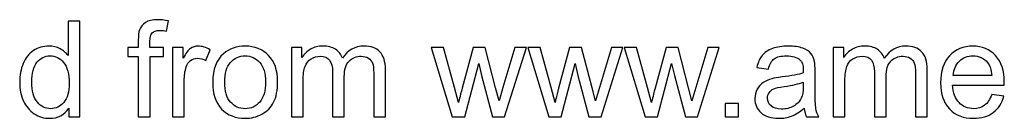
# Model space of a CAD drawing. Extents: x -241 to 224, y -121 to 181.
# Tile 2 of 5: x -45 to 17, y -121 to -115. Entities that reach past the tile are written whole.
import ezdxf

# ---------------------------------------------------------------- set-up
doc = ezdxf.new("R2010")
doc.units = 0
doc.header["$MEASUREMENT"] = 0
doc.layers.add('LAYER_1', color=7, linetype='CONTINUOUS')

msp = doc.modelspace()

# ---------------------------------------------------------------- linework, layer by layer
at = {"layer": 'LAYER_1', "color": 250}
for points, knots in [([(-42.2281, -121.1528), (-42.2281, -121.1528), (-42.2281, -120.5954), (-42.2281, -120.5954), (-42.2281, -120.5954), (-42.506, -121.0286), (-42.9153, -121.2459), (-43.4557, -121.2459), (-43.4557, -121.2459), (-43.8057, -121.2459), (-44.1274, -121.15), (-44.4195, -120.9567), (-44.4195, -120.9567), (-44.713, -120.7647), (-44.9402, -120.4952), (-45.1025, -120.1509), (-45.1025, -120.1509), (-45.2634, -119.8052), (-45.3438, -119.4087), (-45.3438, -118.9599), (-45.3438, -118.9599), (-45.3438, -118.5225), (-45.2704, -118.126), (-45.1251, -117.7689), (-45.1251, -117.7689), (-44.9783, -117.4133), (-44.7596, -117.1396), (-44.4675, -116.9505), (-44.4675, -116.9505), (-44.1768, -116.76), (-43.8494, -116.6654), (-43.4896, -116.6654), (-43.4896, -116.6654), (-43.2243, -116.6654), (-42.9886, -116.7219), (-42.7826, -116.8334), (-42.7826, -116.8334), (-42.5766, -116.9449), (-42.4087, -117.0916), (-42.2789, -117.2708), (-42.2789, -117.2708), (-42.2789, -117.2708), (-42.2789, -115.0906), (-42.2789, -115.0906), (-42.2789, -115.0906), (-42.2789, -115.0906), (-41.5338, -115.0906), (-41.5338, -115.0906), (-41.5338, -115.0906), (-41.5338, -115.0906), (-41.5338, -121.1528), (-41.5338, -121.1528), (-41.5338, -121.1528), (-41.5338, -121.1528), (-42.2281, -121.1528), (-42.2281, -121.1528)], [0, 0, 0, 0, 0.0666667, 0.0666667, 0.0666667, 0.0666667, 0.1333333, 0.1333333, 0.1333333, 0.1333333, 0.2, 0.2, 0.2, 0.2, 0.2666667, 0.2666667, 0.2666667, 0.2666667, 0.3333333, 0.3333333, 0.3333333, 0.3333333, 0.4, 0.4, 0.4, 0.4, 0.4666667, 0.4666667, 0.4666667, 0.4666667, 0.5333333, 0.5333333, 0.5333333, 0.5333333, 0.6, 0.6, 0.6, 0.6, 0.6666667, 0.6666667, 0.6666667, 0.6666667, 0.7333333, 0.7333333, 0.7333333, 0.7333333, 0.8, 0.8, 0.8, 0.8, 0.8666667, 0.8666667, 0.8666667, 0.8666667, 1, 1, 1, 1]), ([(-37.8254, -121.1528), (-37.8254, -121.1528), (-37.8254, -117.3343), (-37.8254, -117.3343), (-37.8254, -117.3343), (-37.8254, -117.3343), (-38.4858, -117.3343), (-38.4858, -117.3343), (-38.4858, -117.3343), (-38.4858, -117.3343), (-38.4858, -116.7586), (-38.4858, -116.7586), (-38.4858, -116.7586), (-38.4858, -116.7586), (-37.8254, -116.7586), (-37.8254, -116.7586), (-37.8254, -116.7586), (-37.8254, -116.7586), (-37.8254, -116.2929), (-37.8254, -116.2929), (-37.8254, -116.2929), (-37.8254, -115.998), (-37.8, -115.7793), (-37.7478, -115.6367), (-37.7478, -115.6367), (-37.6758, -115.4448), (-37.5516, -115.2882), (-37.371, -115.1683), (-37.371, -115.1683), (-37.1918, -115.0483), (-36.9392, -114.989), (-36.6147, -114.989), (-36.6147, -114.989), (-36.4044, -114.989), (-36.173, -115.0144), (-35.919, -115.0638), (-35.919, -115.0638), (-35.919, -115.0638), (-36.0305, -115.7158), (-36.0305, -115.7158), (-36.0305, -115.7158), (-36.1857, -115.689), (-36.331, -115.6748), (-36.4693, -115.6748), (-36.4693, -115.6748), (-36.6951, -115.6748), (-36.8545, -115.7228), (-36.9491, -115.8188), (-36.9491, -115.8188), (-37.0422, -115.9147), (-37.0888, -116.0939), (-37.0888, -116.3564), (-37.0888, -116.3564), (-37.0888, -116.3564), (-37.0888, -116.7586), (-37.0888, -116.7586), (-37.0888, -116.7586), (-37.0888, -116.7586), (-36.2337, -116.7586), (-36.2337, -116.7586), (-36.2337, -116.7586), (-36.2337, -116.7586), (-36.2337, -117.3343), (-36.2337, -117.3343), (-36.2337, -117.3343), (-36.2337, -117.3343), (-37.0803, -117.3343), (-37.0803, -117.3343), (-37.0803, -117.3343), (-37.0803, -117.3343), (-37.0803, -121.1528), (-37.0803, -121.1528), (-37.0803, -121.1528), (-37.0803, -121.1528), (-37.8254, -121.1528), (-37.8254, -121.1528)], [0, 0, 0, 0, 0.05, 0.05, 0.05, 0.05, 0.1, 0.1, 0.1, 0.1, 0.15, 0.15, 0.15, 0.15, 0.2, 0.2, 0.2, 0.2, 0.25, 0.25, 0.25, 0.25, 0.3, 0.3, 0.3, 0.3, 0.35, 0.35, 0.35, 0.35, 0.4, 0.4, 0.4, 0.4, 0.45, 0.45, 0.45, 0.45, 0.5, 0.5, 0.5, 0.5, 0.55, 0.55, 0.55, 0.55, 0.6, 0.6, 0.6, 0.6, 0.65, 0.65, 0.65, 0.65, 0.7, 0.7, 0.7, 0.7, 0.75, 0.75, 0.75, 0.75, 0.8, 0.8, 0.8, 0.8, 0.85, 0.85, 0.85, 0.85, 0.9, 0.9, 0.9, 0.9, 1, 1, 1, 1]), ([(-35.6594, -121.1528), (-35.6594, -121.1528), (-35.6594, -116.7586), (-35.6594, -116.7586), (-35.6594, -116.7586), (-35.6594, -116.7586), (-34.9905, -116.7586), (-34.9905, -116.7586), (-34.9905, -116.7586), (-34.9905, -116.7586), (-34.9905, -117.4317), (-34.9905, -117.4317), (-34.9905, -117.4317), (-34.8198, -117.1198), (-34.6617, -116.9138), (-34.5164, -116.815), (-34.5164, -116.815), (-34.371, -116.7148), (-34.2116, -116.6654), (-34.038, -116.6654), (-34.038, -116.6654), (-33.7868, -116.6654), (-33.5314, -116.7445), (-33.2718, -116.9011), (-33.2718, -116.9011), (-33.2718, -116.9011), (-33.537, -117.5883), (-33.537, -117.5883), (-33.537, -117.5883), (-33.7177, -117.4867), (-33.8983, -117.4359), (-34.0789, -117.4359), (-34.0789, -117.4359), (-34.2412, -117.4359), (-34.3865, -117.4853), (-34.5149, -117.5827), (-34.5149, -117.5827), (-34.6434, -117.68), (-34.7351, -117.8155), (-34.7901, -117.9891), (-34.7901, -117.9891), (-34.8734, -118.253), (-34.9143, -118.5422), (-34.9143, -118.8569), (-34.9143, -118.8569), (-34.9143, -118.8569), (-34.9143, -121.1528), (-34.9143, -121.1528), (-34.9143, -121.1528), (-34.9143, -121.1528), (-35.6594, -121.1528), (-35.6594, -121.1528)], [0, 0, 0, 0, 0.0714286, 0.0714286, 0.0714286, 0.0714286, 0.1428571, 0.1428571, 0.1428571, 0.1428571, 0.2142857, 0.2142857, 0.2142857, 0.2142857, 0.2857143, 0.2857143, 0.2857143, 0.2857143, 0.3571429, 0.3571429, 0.3571429, 0.3571429, 0.4285714, 0.4285714, 0.4285714, 0.4285714, 0.5, 0.5, 0.5, 0.5, 0.5714286, 0.5714286, 0.5714286, 0.5714286, 0.6428571, 0.6428571, 0.6428571, 0.6428571, 0.7142857, 0.7142857, 0.7142857, 0.7142857, 0.7857143, 0.7857143, 0.7857143, 0.7857143, 0.8571429, 0.8571429, 0.8571429, 0.8571429, 1, 1, 1, 1]), ([(-33.1109, -118.9557), (-33.1109, -118.1443), (-32.8851, -117.5432), (-32.4322, -117.1523), (-32.4322, -117.1523), (-32.0554, -116.8277), (-31.5939, -116.6654), (-31.0507, -116.6654), (-31.0507, -116.6654), (-30.4481, -116.6654), (-29.9542, -116.863), (-29.5704, -117.2581), (-29.5704, -117.2581), (-29.188, -117.6518), (-28.9961, -118.1979), (-28.9961, -118.8936), (-28.9961, -118.8936), (-28.9961, -119.458), (-29.0807, -119.9011), (-29.2501, -120.2243), (-29.2501, -120.2243), (-29.4194, -120.5474), (-29.6664, -120.7986), (-29.9909, -120.9778), (-29.9909, -120.9778), (-30.3141, -121.157), (-30.6683, -121.2459), (-31.0507, -121.2459), (-31.0507, -121.2459), (-31.6659, -121.2459), (-32.1626, -121.0498), (-32.5422, -120.6561), (-32.5422, -120.6561), (-32.9218, -120.2624), (-33.1109, -119.6951), (-33.1109, -118.9557)], [0, 0, 0, 0, 0.1, 0.1, 0.1, 0.1, 0.2, 0.2, 0.2, 0.2, 0.3, 0.3, 0.3, 0.3, 0.4, 0.4, 0.4, 0.4, 0.5, 0.5, 0.5, 0.5, 0.6, 0.6, 0.6, 0.6, 0.7, 0.7, 0.7, 0.7, 0.8, 0.8, 0.8, 0.8, 1, 1, 1, 1]), ([(-28.1226, -121.1528), (-28.1226, -121.1528), (-28.1226, -116.7586), (-28.1226, -116.7586), (-28.1226, -116.7586), (-28.1226, -116.7586), (-27.4537, -116.7586), (-27.4537, -116.7586), (-27.4537, -116.7586), (-27.4537, -116.7586), (-27.4537, -117.3795), (-27.4537, -117.3795), (-27.4537, -117.3795), (-27.3169, -117.165), (-27.1334, -116.9914), (-26.9048, -116.8616), (-26.9048, -116.8616), (-26.6762, -116.7304), (-26.4166, -116.6654), (-26.1245, -116.6654), (-26.1245, -116.6654), (-25.7999, -116.6654), (-25.5332, -116.7332), (-25.3258, -116.8672), (-25.3258, -116.8672), (-25.1183, -117.0027), (-24.9716, -117.1904), (-24.8869, -117.4331), (-24.8869, -117.4331), (-24.537, -116.9209), (-24.084, -116.6654), (-23.5252, -116.6654), (-23.5252, -116.6654), (-23.0877, -116.6654), (-22.7505, -116.7854), (-22.5162, -117.0267), (-22.5162, -117.0267), (-22.2806, -117.268), (-22.162, -117.6391), (-22.162, -118.1401), (-22.162, -118.1401), (-22.162, -118.1401), (-22.162, -121.1528), (-22.162, -121.1528), (-22.162, -121.1528), (-22.162, -121.1528), (-22.9071, -121.1528), (-22.9071, -121.1528), (-22.9071, -121.1528), (-22.9071, -121.1528), (-22.9071, -118.387), (-22.9071, -118.387), (-22.9071, -118.387), (-22.9071, -118.0907), (-22.9325, -117.8762), (-22.9805, -117.745), (-22.9805, -117.745), (-23.0285, -117.6137), (-23.116, -117.5093), (-23.2444, -117.4289), (-23.2444, -117.4289), (-23.3714, -117.3484), (-23.5209, -117.3089), (-23.6917, -117.3089), (-23.6917, -117.3089), (-24.0021, -117.3089), (-24.259, -117.4119), (-24.4636, -117.6165), (-24.4636, -117.6165), (-24.6682, -117.8226), (-24.7698, -118.1514), (-24.7698, -118.6029), (-24.7698, -118.6029), (-24.7698, -118.6029), (-24.7698, -121.1528), (-24.7698, -121.1528), (-24.7698, -121.1528), (-24.7698, -121.1528), (-25.5149, -121.1528), (-25.5149, -121.1528), (-25.5149, -121.1528), (-25.5149, -121.1528), (-25.5149, -118.3009), (-25.5149, -118.3009), (-25.5149, -118.3009), (-25.5149, -117.9707), (-25.5755, -117.7224), (-25.6969, -117.5573), (-25.6969, -117.5573), (-25.8182, -117.3922), (-26.0172, -117.3089), (-26.2924, -117.3089), (-26.2924, -117.3089), (-26.5012, -117.3089), (-26.6945, -117.364), (-26.8723, -117.474), (-26.8723, -117.474), (-27.0501, -117.5841), (-27.1786, -117.745), (-27.259, -117.958), (-27.259, -117.958), (-27.338, -118.1697), (-27.3775, -118.4759), (-27.3775, -118.8753), (-27.3775, -118.8753), (-27.3775, -118.8753), (-27.3775, -121.1528), (-27.3775, -121.1528), (-27.3775, -121.1528), (-27.3775, -121.1528), (-28.1226, -121.1528), (-28.1226, -121.1528)], [0, 0, 0, 0, 0.0344828, 0.0344828, 0.0344828, 0.0344828, 0.0689655, 0.0689655, 0.0689655, 0.0689655, 0.1034483, 0.1034483, 0.1034483, 0.1034483, 0.137931, 0.137931, 0.137931, 0.137931, 0.1724138, 0.1724138, 0.1724138, 0.1724138, 0.2068966, 0.2068966, 0.2068966, 0.2068966, 0.2413793, 0.2413793, 0.2413793, 0.2413793, 0.2758621, 0.2758621, 0.2758621, 0.2758621, 0.3103448, 0.3103448, 0.3103448, 0.3103448, 0.3448276, 0.3448276, 0.3448276, 0.3448276, 0.3793103, 0.3793103, 0.3793103, 0.3793103, 0.4137931, 0.4137931, 0.4137931, 0.4137931, 0.4482759, 0.4482759, 0.4482759, 0.4482759, 0.4827586, 0.4827586, 0.4827586, 0.4827586, 0.5172414, 0.5172414, 0.5172414, 0.5172414, 0.5517241, 0.5517241, 0.5517241, 0.5517241, 0.5862069, 0.5862069, 0.5862069, 0.5862069, 0.6206897, 0.6206897, 0.6206897, 0.6206897, 0.6551724, 0.6551724, 0.6551724, 0.6551724, 0.6896552, 0.6896552, 0.6896552, 0.6896552, 0.7241379, 0.7241379, 0.7241379, 0.7241379, 0.7586207, 0.7586207, 0.7586207, 0.7586207, 0.7931034, 0.7931034, 0.7931034, 0.7931034, 0.8275862, 0.8275862, 0.8275862, 0.8275862, 0.862069, 0.862069, 0.862069, 0.862069, 0.8965517, 0.8965517, 0.8965517, 0.8965517, 0.9310345, 0.9310345, 0.9310345, 0.9310345, 1, 1, 1, 1]), ([(4.3811, -120.6025), (4.1045, -120.8381), (3.8378, -121.0032), (3.5824, -121.1006), (3.5824, -121.1006), (3.327, -121.198), (3.0533, -121.2459), (2.7597, -121.2459), (2.7597, -121.2459), (2.2771, -121.2459), (1.906, -121.1288), (1.6464, -120.8932), (1.6464, -120.8932), (1.3867, -120.6589), (1.2569, -120.3583), (1.2569, -119.9929), (1.2569, -119.9929), (1.2569, -119.7784), (1.3063, -119.5822), (1.4037, -119.4044), (1.4037, -119.4044), (1.5024, -119.2266), (1.6308, -119.0855), (1.7889, -118.9783), (1.7889, -118.9783), (1.9483, -118.871), (2.1261, -118.7892), (2.3251, -118.7341), (2.3251, -118.7341), (2.4719, -118.696), (2.6934, -118.6594), (2.9883, -118.6227), (2.9883, -118.6227), (3.5895, -118.5521), (4.034, -118.466), (4.3176, -118.3673), (4.3176, -118.3673), (4.3204, -118.2657), (4.3218, -118.2007), (4.3218, -118.1739), (4.3218, -118.1739), (4.3218, -117.872), (4.2513, -117.6589), (4.1102, -117.5347), (4.1102, -117.5347), (3.9197, -117.3668), (3.636, -117.2835), (3.2607, -117.2835), (3.2607, -117.2835), (2.9093, -117.2835), (2.6497, -117.3456), (2.4832, -117.4684), (2.4832, -117.4684), (2.3152, -117.5911), (2.1925, -117.8085), (2.112, -118.1217), (2.112, -118.1217), (2.112, -118.1217), (1.3839, -118.0201), (1.3839, -118.0201), (1.3839, -118.0201), (1.4502, -117.7083), (1.5589, -117.4557), (1.7113, -117.2638), (1.7113, -117.2638), (1.8637, -117.0719), (2.0838, -116.9251), (2.3717, -116.8207), (2.3717, -116.8207), (2.6581, -116.7177), (2.9926, -116.6654), (3.3708, -116.6654), (3.3708, -116.6654), (3.7461, -116.6654), (4.0523, -116.7092), (4.288, -116.7981), (4.288, -116.7981), (4.5222, -116.887), (4.6958, -116.9971), (4.8059, -117.1311), (4.8059, -117.1311), (4.9159, -117.2652), (4.9935, -117.4345), (5.0387, -117.6391), (5.0387, -117.6391), (5.0627, -117.7661), (5.0754, -117.9947), (5.0754, -118.3235), (5.0754, -118.3235), (5.0754, -118.3235), (5.0754, -119.3113), (5.0754, -119.3113), (5.0754, -119.3113), (5.0754, -120.0013), (5.0909, -120.4374), (5.1219, -120.6222), (5.1219, -120.6222), (5.1516, -120.8071), (5.2137, -120.9835), (5.304, -121.1528), (5.304, -121.1528), (5.304, -121.1528), (4.525, -121.1528), (4.525, -121.1528), (4.525, -121.1528), (4.4503, -120.9962), (4.4023, -120.8127), (4.3811, -120.6025)], [0, 0, 0, 0, 0.0357143, 0.0357143, 0.0357143, 0.0357143, 0.0714286, 0.0714286, 0.0714286, 0.0714286, 0.1071429, 0.1071429, 0.1071429, 0.1071429, 0.1428571, 0.1428571, 0.1428571, 0.1428571, 0.1785714, 0.1785714, 0.1785714, 0.1785714, 0.2142857, 0.2142857, 0.2142857, 0.2142857, 0.25, 0.25, 0.25, 0.25, 0.2857143, 0.2857143, 0.2857143, 0.2857143, 0.3214286, 0.3214286, 0.3214286, 0.3214286, 0.3571429, 0.3571429, 0.3571429, 0.3571429, 0.3928571, 0.3928571, 0.3928571, 0.3928571, 0.4285714, 0.4285714, 0.4285714, 0.4285714, 0.4642857, 0.4642857, 0.4642857, 0.4642857, 0.5, 0.5, 0.5, 0.5, 0.5357143, 0.5357143, 0.5357143, 0.5357143, 0.5714286, 0.5714286, 0.5714286, 0.5714286, 0.6071429, 0.6071429, 0.6071429, 0.6071429, 0.6428571, 0.6428571, 0.6428571, 0.6428571, 0.6785714, 0.6785714, 0.6785714, 0.6785714, 0.7142857, 0.7142857, 0.7142857, 0.7142857, 0.75, 0.75, 0.75, 0.75, 0.7857143, 0.7857143, 0.7857143, 0.7857143, 0.8214286, 0.8214286, 0.8214286, 0.8214286, 0.8571429, 0.8571429, 0.8571429, 0.8571429, 0.8928571, 0.8928571, 0.8928571, 0.8928571, 0.9285714, 0.9285714, 0.9285714, 0.9285714, 1, 1, 1, 1]), ([(6.2198, -121.1528), (6.2198, -121.1528), (6.2198, -116.7586), (6.2198, -116.7586), (6.2198, -116.7586), (6.2198, -116.7586), (6.8887, -116.7586), (6.8887, -116.7586), (6.8887, -116.7586), (6.8887, -116.7586), (6.8887, -117.3795), (6.8887, -117.3795), (6.8887, -117.3795), (7.0255, -117.165), (7.209, -116.9914), (7.4376, -116.8616), (7.4376, -116.8616), (7.6662, -116.7304), (7.9258, -116.6654), (8.2179, -116.6654), (8.2179, -116.6654), (8.5425, -116.6654), (8.8092, -116.7332), (9.0166, -116.8672), (9.0166, -116.8672), (9.2241, -117.0027), (9.3708, -117.1904), (9.4555, -117.4331), (9.4555, -117.4331), (9.8054, -116.9209), (10.2584, -116.6654), (10.8172, -116.6654), (10.8172, -116.6654), (11.2547, -116.6654), (11.5919, -116.7854), (11.8262, -117.0267), (11.8262, -117.0267), (12.0618, -117.268), (12.1804, -117.6391), (12.1804, -118.1401), (12.1804, -118.1401), (12.1804, -118.1401), (12.1804, -121.1528), (12.1804, -121.1528), (12.1804, -121.1528), (12.1804, -121.1528), (11.4353, -121.1528), (11.4353, -121.1528), (11.4353, -121.1528), (11.4353, -121.1528), (11.4353, -118.387), (11.4353, -118.387), (11.4353, -118.387), (11.4353, -118.0907), (11.4099, -117.8762), (11.3619, -117.745), (11.3619, -117.745), (11.3139, -117.6137), (11.2264, -117.5093), (11.098, -117.4289), (11.098, -117.4289), (10.971, -117.3484), (10.8215, -117.3089), (10.6507, -117.3089), (10.6507, -117.3089), (10.3403, -117.3089), (10.0834, -117.4119), (9.8788, -117.6165), (9.8788, -117.6165), (9.6742, -117.8226), (9.5726, -118.1514), (9.5726, -118.6029), (9.5726, -118.6029), (9.5726, -118.6029), (9.5726, -121.1528), (9.5726, -121.1528), (9.5726, -121.1528), (9.5726, -121.1528), (8.8275, -121.1528), (8.8275, -121.1528), (8.8275, -121.1528), (8.8275, -121.1528), (8.8275, -118.3009), (8.8275, -118.3009), (8.8275, -118.3009), (8.8275, -117.9707), (8.7669, -117.7224), (8.6455, -117.5573), (8.6455, -117.5573), (8.5242, -117.3922), (8.3252, -117.3089), (8.05, -117.3089), (8.05, -117.3089), (7.8412, -117.3089), (7.6479, -117.364), (7.4701, -117.474), (7.4701, -117.474), (7.2923, -117.5841), (7.1638, -117.745), (7.0834, -117.958), (7.0834, -117.958), (7.0044, -118.1697), (6.9649, -118.4759), (6.9649, -118.8753), (6.9649, -118.8753), (6.9649, -118.8753), (6.9649, -121.1528), (6.9649, -121.1528), (6.9649, -121.1528), (6.9649, -121.1528), (6.2198, -121.1528), (6.2198, -121.1528)], [0, 0, 0, 0, 0.0344828, 0.0344828, 0.0344828, 0.0344828, 0.0689655, 0.0689655, 0.0689655, 0.0689655, 0.1034483, 0.1034483, 0.1034483, 0.1034483, 0.137931, 0.137931, 0.137931, 0.137931, 0.1724138, 0.1724138, 0.1724138, 0.1724138, 0.2068966, 0.2068966, 0.2068966, 0.2068966, 0.2413793, 0.2413793, 0.2413793, 0.2413793, 0.2758621, 0.2758621, 0.2758621, 0.2758621, 0.3103448, 0.3103448, 0.3103448, 0.3103448, 0.3448276, 0.3448276, 0.3448276, 0.3448276, 0.3793103, 0.3793103, 0.3793103, 0.3793103, 0.4137931, 0.4137931, 0.4137931, 0.4137931, 0.4482759, 0.4482759, 0.4482759, 0.4482759, 0.4827586, 0.4827586, 0.4827586, 0.4827586, 0.5172414, 0.5172414, 0.5172414, 0.5172414, 0.5517241, 0.5517241, 0.5517241, 0.5517241, 0.5862069, 0.5862069, 0.5862069, 0.5862069, 0.6206897, 0.6206897, 0.6206897, 0.6206897, 0.6551724, 0.6551724, 0.6551724, 0.6551724, 0.6896552, 0.6896552, 0.6896552, 0.6896552, 0.7241379, 0.7241379, 0.7241379, 0.7241379, 0.7586207, 0.7586207, 0.7586207, 0.7586207, 0.7931034, 0.7931034, 0.7931034, 0.7931034, 0.8275862, 0.8275862, 0.8275862, 0.8275862, 0.862069, 0.862069, 0.862069, 0.862069, 0.8965517, 0.8965517, 0.8965517, 0.8965517, 0.9310345, 0.9310345, 0.9310345, 0.9310345, 1, 1, 1, 1]), ([(16.2698, -119.7304), (16.2698, -119.7304), (17.0403, -119.832), (17.0403, -119.832), (17.0403, -119.832), (16.9203, -120.2793), (16.696, -120.6279), (16.3686, -120.8748), (16.3686, -120.8748), (16.0412, -121.1218), (15.6235, -121.2459), (15.1141, -121.2459), (15.1141, -121.2459), (14.4735, -121.2459), (13.9655, -121.0484), (13.5901, -120.6533), (13.5901, -120.6533), (13.2147, -120.2596), (13.0271, -119.705), (13.0271, -118.9924), (13.0271, -118.9924), (13.0271, -118.2558), (13.2162, -117.6829), (13.5957, -117.2765), (13.5957, -117.2765), (13.9753, -116.8686), (14.4678, -116.6654), (15.0732, -116.6654), (15.0732, -116.6654), (15.6588, -116.6654), (16.1372, -116.8644), (16.5083, -117.2638), (16.5083, -117.2638), (16.8794, -117.6631), (17.0657, -118.2247), (17.0657, -118.9486), (17.0657, -118.9486), (17.0657, -118.9924), (17.0643, -119.0587), (17.0615, -119.1462), (17.0615, -119.1462), (17.0615, -119.1462), (13.7891, -119.1462), (13.7891, -119.1462), (13.7891, -119.1462), (13.8173, -119.6274), (13.9528, -119.9971), (14.1983, -120.2525), (14.1983, -120.2525), (14.4424, -120.5079), (14.7486, -120.6363), (15.1141, -120.6363), (15.1141, -120.6363), (15.3865, -120.6363), (15.6193, -120.5644), (15.8112, -120.4204), (15.8112, -120.4204), (16.0045, -120.2765), (16.1569, -120.0465), (16.2698, -119.7304)], [0, 0, 0, 0, 0.0625, 0.0625, 0.0625, 0.0625, 0.125, 0.125, 0.125, 0.125, 0.1875, 0.1875, 0.1875, 0.1875, 0.25, 0.25, 0.25, 0.25, 0.3125, 0.3125, 0.3125, 0.3125, 0.375, 0.375, 0.375, 0.375, 0.4375, 0.4375, 0.4375, 0.4375, 0.5, 0.5, 0.5, 0.5, 0.5625, 0.5625, 0.5625, 0.5625, 0.625, 0.625, 0.625, 0.625, 0.6875, 0.6875, 0.6875, 0.6875, 0.75, 0.75, 0.75, 0.75, 0.8125, 0.8125, 0.8125, 0.8125, 0.875, 0.875, 0.875, 0.875, 1, 1, 1, 1]), ([(-44.5818, -118.9613), (-44.5818, -119.523), (-44.4633, -119.9421), (-44.2248, -120.2201), (-44.2248, -120.2201), (-43.9877, -120.498), (-43.7069, -120.6363), (-43.3838, -120.6363), (-43.3838, -120.6363), (-43.0578, -120.6363), (-42.7812, -120.5037), (-42.5526, -120.2384), (-42.5526, -120.2384), (-42.3254, -119.9731), (-42.2111, -119.5681), (-42.2111, -119.0234), (-42.2111, -119.0234), (-42.2111, -118.4251), (-42.3268, -117.9848), (-42.5597, -117.704), (-42.5597, -117.704), (-42.7911, -117.4232), (-43.0775, -117.2835), (-43.4176, -117.2835), (-43.4176, -117.2835), (-43.7492, -117.2835), (-44.0258, -117.4176), (-44.2488, -117.6871), (-44.2488, -117.6871), (-44.4703, -117.9566), (-44.5818, -118.3814), (-44.5818, -118.9613)], [0, 0, 0, 0, 0.1111111, 0.1111111, 0.1111111, 0.1111111, 0.2222222, 0.2222222, 0.2222222, 0.2222222, 0.3333333, 0.3333333, 0.3333333, 0.3333333, 0.4444444, 0.4444444, 0.4444444, 0.4444444, 0.5555556, 0.5555556, 0.5555556, 0.5555556, 0.6666667, 0.6666667, 0.6666667, 0.6666667, 0.7777778, 0.7777778, 0.7777778, 0.7777778, 1, 1, 1, 1]), ([(-32.3489, -118.9571), (-32.3489, -119.5187), (-32.2261, -119.9392), (-31.9806, -120.2172), (-31.9806, -120.2172), (-31.7336, -120.4966), (-31.4246, -120.6363), (-31.0507, -120.6363), (-31.0507, -120.6363), (-30.681, -120.6363), (-30.3733, -120.4966), (-30.1264, -120.2158), (-30.1264, -120.2158), (-29.8809, -119.935), (-29.7581, -119.5074), (-29.7581, -118.9331), (-29.7581, -118.9331), (-29.7581, -118.3912), (-29.8823, -117.9806), (-30.1292, -117.7026), (-30.1292, -117.7026), (-30.3762, -117.4232), (-30.6838, -117.2835), (-31.0507, -117.2835), (-31.0507, -117.2835), (-31.4246, -117.2835), (-31.7336, -117.4218), (-31.9806, -117.6998), (-31.9806, -117.6998), (-32.2261, -117.9778), (-32.3489, -118.3969), (-32.3489, -118.9571)], [0, 0, 0, 0, 0.1111111, 0.1111111, 0.1111111, 0.1111111, 0.2222222, 0.2222222, 0.2222222, 0.2222222, 0.3333333, 0.3333333, 0.3333333, 0.3333333, 0.4444444, 0.4444444, 0.4444444, 0.4444444, 0.5555556, 0.5555556, 0.5555556, 0.5555556, 0.6666667, 0.6666667, 0.6666667, 0.6666667, 0.7777778, 0.7777778, 0.7777778, 0.7777778, 1, 1, 1, 1]), ([(-17.9273, -121.1528), (-17.9273, -121.1528), (-19.2551, -116.7586), (-19.2551, -116.7586), (-19.2551, -116.7586), (-19.2551, -116.7586), (-18.4762, -116.7586), (-18.4762, -116.7586), (-18.4762, -116.7586), (-18.4762, -116.7586), (-17.7749, -119.2944), (-17.7749, -119.2944), (-17.7749, -119.2944), (-17.7749, -119.2944), (-17.5265, -120.2384), (-17.5265, -120.2384), (-17.5265, -120.2384), (-17.5166, -120.1918), (-17.4404, -119.8899), (-17.2993, -119.3325), (-17.2993, -119.3325), (-17.2993, -119.3325), (-16.6036, -116.7586), (-16.6036, -116.7586), (-16.6036, -116.7586), (-16.6036, -116.7586), (-15.8402, -116.7586), (-15.8402, -116.7586), (-15.8402, -116.7586), (-15.8402, -116.7586), (-15.1784, -119.3099), (-15.1784, -119.3099), (-15.1784, -119.3099), (-15.1784, -119.3099), (-14.9625, -120.1467), (-14.9625, -120.1467), (-14.9625, -120.1467), (-14.9625, -120.1467), (-14.7099, -119.2986), (-14.7099, -119.2986), (-14.7099, -119.2986), (-14.7099, -119.2986), (-13.9507, -116.7586), (-13.9507, -116.7586), (-13.9507, -116.7586), (-13.9507, -116.7586), (-13.2268, -116.7586), (-13.2268, -116.7586), (-13.2268, -116.7586), (-13.2268, -116.7586), (-14.6055, -121.1528), (-14.6055, -121.1528), (-14.6055, -121.1528), (-14.6055, -121.1528), (-15.376, -121.1528), (-15.376, -121.1528), (-15.376, -121.1528), (-15.376, -121.1528), (-16.0731, -118.5239), (-16.0731, -118.5239), (-16.0731, -118.5239), (-16.0731, -118.5239), (-16.2495, -117.7718), (-16.2495, -117.7718), (-16.2495, -117.7718), (-16.2495, -117.7718), (-17.1385, -121.1528), (-17.1385, -121.1528), (-17.1385, -121.1528), (-17.1385, -121.1528), (-17.9273, -121.1528), (-17.9273, -121.1528)], [0, 0, 0, 0, 0.0526316, 0.0526316, 0.0526316, 0.0526316, 0.1052632, 0.1052632, 0.1052632, 0.1052632, 0.1578947, 0.1578947, 0.1578947, 0.1578947, 0.2105263, 0.2105263, 0.2105263, 0.2105263, 0.2631579, 0.2631579, 0.2631579, 0.2631579, 0.3157895, 0.3157895, 0.3157895, 0.3157895, 0.3684211, 0.3684211, 0.3684211, 0.3684211, 0.4210526, 0.4210526, 0.4210526, 0.4210526, 0.4736842, 0.4736842, 0.4736842, 0.4736842, 0.5263158, 0.5263158, 0.5263158, 0.5263158, 0.5789474, 0.5789474, 0.5789474, 0.5789474, 0.6315789, 0.6315789, 0.6315789, 0.6315789, 0.6842105, 0.6842105, 0.6842105, 0.6842105, 0.7368421, 0.7368421, 0.7368421, 0.7368421, 0.7894737, 0.7894737, 0.7894737, 0.7894737, 0.8421053, 0.8421053, 0.8421053, 0.8421053, 0.8947368, 0.8947368, 0.8947368, 0.8947368, 1, 1, 1, 1]), ([(-11.8129, -121.1528), (-11.8129, -121.1528), (-13.1407, -116.7586), (-13.1407, -116.7586), (-13.1407, -116.7586), (-13.1407, -116.7586), (-12.3618, -116.7586), (-12.3618, -116.7586), (-12.3618, -116.7586), (-12.3618, -116.7586), (-11.6605, -119.2944), (-11.6605, -119.2944), (-11.6605, -119.2944), (-11.6605, -119.2944), (-11.4121, -120.2384), (-11.4121, -120.2384), (-11.4121, -120.2384), (-11.4022, -120.1918), (-11.326, -119.8899), (-11.1849, -119.3325), (-11.1849, -119.3325), (-11.1849, -119.3325), (-10.4892, -116.7586), (-10.4892, -116.7586), (-10.4892, -116.7586), (-10.4892, -116.7586), (-9.7258, -116.7586), (-9.7258, -116.7586), (-9.7258, -116.7586), (-9.7258, -116.7586), (-9.064, -119.3099), (-9.064, -119.3099), (-9.064, -119.3099), (-9.064, -119.3099), (-8.8481, -120.1467), (-8.8481, -120.1467), (-8.8481, -120.1467), (-8.8481, -120.1467), (-8.5955, -119.2986), (-8.5955, -119.2986), (-8.5955, -119.2986), (-8.5955, -119.2986), (-7.8363, -116.7586), (-7.8363, -116.7586), (-7.8363, -116.7586), (-7.8363, -116.7586), (-7.1124, -116.7586), (-7.1124, -116.7586), (-7.1124, -116.7586), (-7.1124, -116.7586), (-8.4911, -121.1528), (-8.4911, -121.1528), (-8.4911, -121.1528), (-8.4911, -121.1528), (-9.2616, -121.1528), (-9.2616, -121.1528), (-9.2616, -121.1528), (-9.2616, -121.1528), (-9.9587, -118.5239), (-9.9587, -118.5239), (-9.9587, -118.5239), (-9.9587, -118.5239), (-10.1351, -117.7718), (-10.1351, -117.7718), (-10.1351, -117.7718), (-10.1351, -117.7718), (-11.0241, -121.1528), (-11.0241, -121.1528), (-11.0241, -121.1528), (-11.0241, -121.1528), (-11.8129, -121.1528), (-11.8129, -121.1528)], [0, 0, 0, 0, 0.0526316, 0.0526316, 0.0526316, 0.0526316, 0.1052632, 0.1052632, 0.1052632, 0.1052632, 0.1578947, 0.1578947, 0.1578947, 0.1578947, 0.2105263, 0.2105263, 0.2105263, 0.2105263, 0.2631579, 0.2631579, 0.2631579, 0.2631579, 0.3157895, 0.3157895, 0.3157895, 0.3157895, 0.3684211, 0.3684211, 0.3684211, 0.3684211, 0.4210526, 0.4210526, 0.4210526, 0.4210526, 0.4736842, 0.4736842, 0.4736842, 0.4736842, 0.5263158, 0.5263158, 0.5263158, 0.5263158, 0.5789474, 0.5789474, 0.5789474, 0.5789474, 0.6315789, 0.6315789, 0.6315789, 0.6315789, 0.6842105, 0.6842105, 0.6842105, 0.6842105, 0.7368421, 0.7368421, 0.7368421, 0.7368421, 0.7894737, 0.7894737, 0.7894737, 0.7894737, 0.8421053, 0.8421053, 0.8421053, 0.8421053, 0.8947368, 0.8947368, 0.8947368, 0.8947368, 1, 1, 1, 1]), ([(-5.6985, -121.1528), (-5.6985, -121.1528), (-7.0263, -116.7586), (-7.0263, -116.7586), (-7.0263, -116.7586), (-7.0263, -116.7586), (-6.2474, -116.7586), (-6.2474, -116.7586), (-6.2474, -116.7586), (-6.2474, -116.7586), (-5.5461, -119.2944), (-5.5461, -119.2944), (-5.5461, -119.2944), (-5.5461, -119.2944), (-5.2977, -120.2384), (-5.2977, -120.2384), (-5.2977, -120.2384), (-5.2878, -120.1918), (-5.2116, -119.8899), (-5.0705, -119.3325), (-5.0705, -119.3325), (-5.0705, -119.3325), (-4.3748, -116.7586), (-4.3748, -116.7586), (-4.3748, -116.7586), (-4.3748, -116.7586), (-3.6114, -116.7586), (-3.6114, -116.7586), (-3.6114, -116.7586), (-3.6114, -116.7586), (-2.9496, -119.3099), (-2.9496, -119.3099), (-2.9496, -119.3099), (-2.9496, -119.3099), (-2.7337, -120.1467), (-2.7337, -120.1467), (-2.7337, -120.1467), (-2.7337, -120.1467), (-2.4811, -119.2986), (-2.4811, -119.2986), (-2.4811, -119.2986), (-2.4811, -119.2986), (-1.7219, -116.7586), (-1.7219, -116.7586), (-1.7219, -116.7586), (-1.7219, -116.7586), (-0.998, -116.7586), (-0.998, -116.7586), (-0.998, -116.7586), (-0.998, -116.7586), (-2.3767, -121.1528), (-2.3767, -121.1528), (-2.3767, -121.1528), (-2.3767, -121.1528), (-3.1472, -121.1528), (-3.1472, -121.1528), (-3.1472, -121.1528), (-3.1472, -121.1528), (-3.8443, -118.5239), (-3.8443, -118.5239), (-3.8443, -118.5239), (-3.8443, -118.5239), (-4.0207, -117.7718), (-4.0207, -117.7718), (-4.0207, -117.7718), (-4.0207, -117.7718), (-4.9097, -121.1528), (-4.9097, -121.1528), (-4.9097, -121.1528), (-4.9097, -121.1528), (-5.6985, -121.1528), (-5.6985, -121.1528)], [0, 0, 0, 0, 0.0526316, 0.0526316, 0.0526316, 0.0526316, 0.1052632, 0.1052632, 0.1052632, 0.1052632, 0.1578947, 0.1578947, 0.1578947, 0.1578947, 0.2105263, 0.2105263, 0.2105263, 0.2105263, 0.2631579, 0.2631579, 0.2631579, 0.2631579, 0.3157895, 0.3157895, 0.3157895, 0.3157895, 0.3684211, 0.3684211, 0.3684211, 0.3684211, 0.4210526, 0.4210526, 0.4210526, 0.4210526, 0.4736842, 0.4736842, 0.4736842, 0.4736842, 0.5263158, 0.5263158, 0.5263158, 0.5263158, 0.5789474, 0.5789474, 0.5789474, 0.5789474, 0.6315789, 0.6315789, 0.6315789, 0.6315789, 0.6842105, 0.6842105, 0.6842105, 0.6842105, 0.7368421, 0.7368421, 0.7368421, 0.7368421, 0.7894737, 0.7894737, 0.7894737, 0.7894737, 0.8421053, 0.8421053, 0.8421053, 0.8421053, 0.8947368, 0.8947368, 0.8947368, 0.8947368, 1, 1, 1, 1]), ([(13.8314, -118.5366), (13.8314, -118.5366), (16.2783, -118.5366), (16.2783, -118.5366), (16.2783, -118.5366), (16.2458, -118.1669), (16.1513, -117.8903), (15.9975, -117.7054), (15.9975, -117.7054), (15.7618, -117.419), (15.4542, -117.2751), (15.0774, -117.2751), (15.0774, -117.2751), (14.7359, -117.2751), (14.4495, -117.3894), (14.2166, -117.618), (14.2166, -117.618), (13.9852, -117.8466), (13.8568, -118.1528), (13.8314, -118.5366)], [0, 0, 0, 0, 0.1666667, 0.1666667, 0.1666667, 0.1666667, 0.3333333, 0.3333333, 0.3333333, 0.3333333, 0.5, 0.5, 0.5, 0.5, 0.6666667, 0.6666667, 0.6666667, 0.6666667, 1, 1, 1, 1]), ([(4.3218, -118.9515), (4.0509, -119.0615), (3.6445, -119.1547), (3.1026, -119.2309), (3.1026, -119.2309), (2.795, -119.2746), (2.5777, -119.324), (2.4507, -119.379), (2.4507, -119.379), (2.3237, -119.4341), (2.2263, -119.5145), (2.1572, -119.6189), (2.1572, -119.6189), (2.088, -119.7247), (2.0528, -119.8419), (2.0528, -119.9717), (2.0528, -119.9717), (2.0528, -120.1678), (2.1276, -120.3329), (2.2785, -120.4642), (2.2785, -120.4642), (2.4295, -120.5954), (2.6497, -120.6617), (2.939, -120.6617), (2.939, -120.6617), (3.2254, -120.6617), (3.4808, -120.5996), (3.7052, -120.4741), (3.7052, -120.4741), (3.9281, -120.3499), (4.0932, -120.1791), (4.1977, -119.9632), (4.1977, -119.9632), (4.2781, -119.7953), (4.3176, -119.5484), (4.3176, -119.2224), (4.3176, -119.2224), (4.3176, -119.2224), (4.3218, -118.9515), (4.3218, -118.9515)], [0, 0, 0, 0, 0.0909091, 0.0909091, 0.0909091, 0.0909091, 0.1818182, 0.1818182, 0.1818182, 0.1818182, 0.2727273, 0.2727273, 0.2727273, 0.2727273, 0.3636364, 0.3636364, 0.3636364, 0.3636364, 0.4545455, 0.4545455, 0.4545455, 0.4545455, 0.5454545, 0.5454545, 0.5454545, 0.5454545, 0.6363636, 0.6363636, 0.6363636, 0.6363636, 0.7272727, 0.7272727, 0.7272727, 0.7272727, 0.8181818, 0.8181818, 0.8181818, 0.8181818, 1, 1, 1, 1]), ([(-0.6297, -121.1528), (-0.6297, -121.1528), (-0.6297, -120.3061), (-0.6297, -120.3061), (-0.6297, -120.3061), (-0.6297, -120.3061), (0.2169, -120.3061), (0.2169, -120.3061), (0.2169, -120.3061), (0.2169, -120.3061), (0.2169, -121.1528), (0.2169, -121.1528), (0.2169, -121.1528), (0.2169, -121.1528), (-0.6297, -121.1528), (-0.6297, -121.1528)], [0, 0, 0, 0, 0.2, 0.2, 0.2, 0.2, 0.4, 0.4, 0.4, 0.4, 0.6, 0.6, 0.6, 0.6, 1, 1, 1, 1])]:
    msp.add_open_spline(points, degree=3, knots=knots, dxfattribs=at)

doc.saveas('drawing.dxf')
